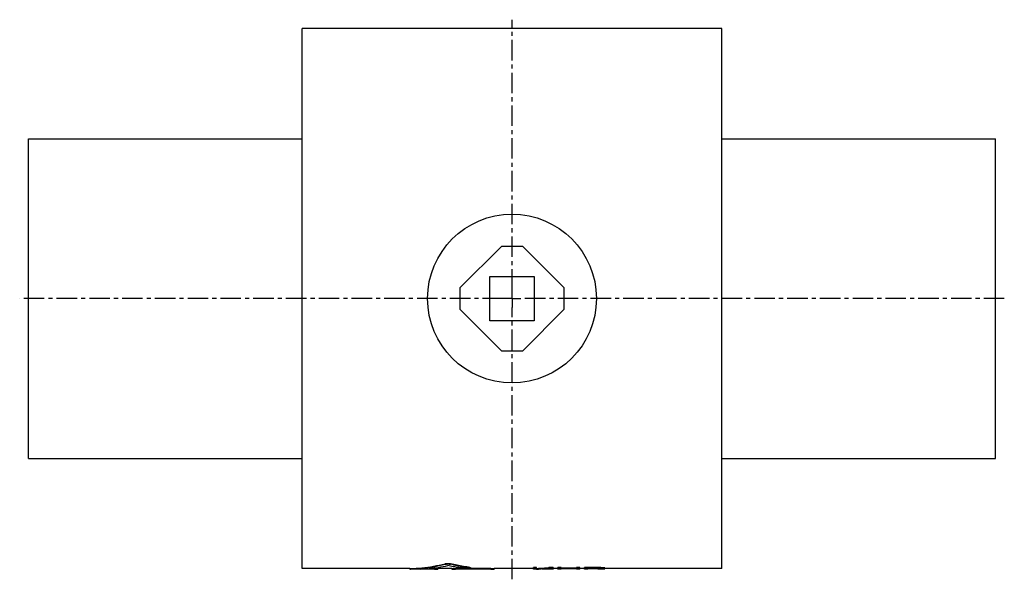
# Model space of a CAD drawing. Header units: millimetres. Extents: x 4 to 558, y 71 to 386.
import ezdxf

# ---------------------------------------------------------------- set-up
doc = ezdxf.new("R2010")
doc.units = ezdxf.units.MM
doc.header["$LTSCALE"] = 30.734
doc.linetypes.add('CENTER', pattern=[0.6, 0.375, -0.075, 0.075, -0.075])
doc.layers.get('0').update_dxf_attribs({"linetype": 'CONTINUOUS'})
doc.layers.add('DEFAULT_1', color=7, linetype='CENTER')

msp = doc.modelspace()

# ---------------------------------------------------------------- linework, layer by layer
at = {"color": 7, "linetype": 'CONTINUOUS'}
for p, q in [((162.65, 76.91), (162.65, 380.91)), ((398.65, 380.91), (162.65, 380.91)), ((398.65, 76.91), (398.65, 380.91)), ((8.65, 138.91), (8.65, 318.91)), ((8.65, 318.91), (162.65, 318.91)), ((398.65, 318.91), (552.65, 318.91)), ((552.65, 138.91), (552.65, 318.91)), ((274.65, 258.26), (251.29, 234.91)), ((286.65, 258.26), (274.65, 258.26)), ((310, 234.91), (286.65, 258.26)), ((268.15, 216.41), (268.15, 241.41)), ((268.15, 241.41), (293.15, 241.41)), ((293.15, 241.41), (293.15, 216.41)), ((251.29, 234.91), (251.29, 222.91)), ((310, 222.91), (310, 234.91)), ((251.29, 222.91), (274.65, 199.55)), ((286.65, 199.55), (310, 222.91)), ((293.15, 216.41), (268.15, 216.41)), ((274.65, 199.55), (286.65, 199.55)), ((8.65, 138.91), (162.65, 138.91)), ((398.65, 138.91), (552.65, 138.91)), ((242.95, 79.66), (242.95, 79.36)), ((246.12, 79.66), (246.12, 79.36)), ((256.99, 77.59), (256.99, 77.29)), ((223.08, 76.91), (162.65, 76.91)), ((223.08, 76.92), (223.08, 76.62)), ((223.47, 76.93), (223.47, 76.64)), ((237.91, 76.61), (224.1, 76.61)), ((236.95, 76.65), (229.02, 76.65)), ((236.95, 76.95), (233.87, 76.95)), ((236.95, 76.95), (236.95, 76.65)), ((238.93, 76.92), (238.93, 76.62)), ((246.85, 76.91), (238.93, 76.91)), ((246.85, 76.92), (246.85, 76.62)), ((269.6, 76.61), (247.88, 76.61)), ((268.65, 76.95), (248.83, 76.95)), ((248.83, 76.95), (248.83, 76.65)), ((268.65, 76.65), (248.83, 76.65)), ((257.38, 77.49), (257.38, 77.19)), ((268.65, 76.95), (268.65, 76.65)), ((270.63, 76.92), (270.63, 76.62)), ((292.65, 76.91), (270.63, 76.91)), ((294.52, 77.49), (292.65, 77.49)), ((292.65, 76.61), (292.65, 77.49)), ((294.52, 77.19), (292.65, 77.19)), ((294.52, 76.61), (292.65, 76.61)), ((294.52, 76.72), (294.52, 77.49)), ((294.52, 76.61), (294.52, 76.64)), ((302.81, 76.61), (300.29, 76.61)), ((303.9, 77.49), (301.4, 77.49)), ((301.4, 77.49), (301.4, 77.19)), ((303.9, 77.19), (301.4, 77.19)), ((306.4, 76.91), (302.79, 76.91)), ((303.9, 77.49), (303.9, 77.19)), ((303.9, 76.92), (303.9, 76.62)), ((308.27, 77.49), (306.4, 77.49)), ((306.4, 76.61), (306.4, 77.49)), ((308.27, 77.19), (306.4, 77.19)), ((308.27, 76.61), (306.4, 76.61)), ((308.27, 76.78), (308.27, 77.49)), ((317.02, 77.08), (308.27, 77.08)), ((317.02, 76.78), (308.27, 76.78)), ((317.02, 76.7), (308.27, 76.7)), ((308.27, 76.61), (308.27, 76.7)), ((318.9, 77.49), (317.02, 77.49)), ((317.02, 76.78), (317.02, 77.49)), ((318.9, 77.19), (317.02, 77.19)), ((317.02, 76.61), (317.02, 76.7)), ((318.9, 76.61), (317.02, 76.61)), ((318.9, 76.61), (318.9, 77.49)), ((321.4, 76.91), (318.9, 76.91)), ((328.9, 77.49), (321.4, 77.49)), ((321.4, 76.61), (321.4, 77.49)), ((328.9, 77.19), (321.4, 77.19)), ((323.27, 76.61), (321.4, 76.61)), ((329.21, 77.06), (323.27, 77.06)), ((323.27, 76.76), (323.27, 77.06)), ((329.21, 76.76), (323.27, 76.76)), ((328.9, 76.69), (323.27, 76.69)), ((323.27, 76.61), (323.27, 76.69)), ((328.9, 77.49), (328.9, 77.19)), ((329.21, 77.06), (329.21, 76.76)), ((330.15, 77.03), (330.15, 76.78)), ((330.46, 77.46), (330.46, 77.16)), ((330.77, 76.99), (330.77, 76.81)), ((331.08, 76.86), (331.08, 76.92)), ((331.71, 77.38), (331.71, 77.08)), ((332.65, 77.28), (332.65, 76.99)), ((332.96, 76.84), (332.96, 77.22)), ((398.65, 76.91), (332.96, 76.91))]:
    msp.add_line(p, q, dxfattribs=at)
msp.add_circle((280.65, 228.91), 47.5, dxfattribs=at)
for points, start_tangent, end_tangent in [([(223.47, 76.93), (229.97, 77.35), (236.47, 78.26), (242.95, 79.66)], (19.691603, 0.502788), (19.088705, 4.861415)), ([(223.47, 76.64), (229.97, 77.05), (236.47, 77.96), (242.95, 79.36)], (19.691243, 0.506325), (19.089699, 4.856418)), ([(229.02, 76.65), (234.19, 76.98), (239.37, 77.62), (244.54, 78.57)], (15.646975, 0.511793), (15.306696, 3.285544)), ([(242.95, 79.66), (243.19, 79.71), (243.49, 79.75), (243.81, 79.79), (244.17, 79.81), (244.53, 79.81), (244.9, 79.81), (245.25, 79.79), (245.58, 79.75), (245.87, 79.71), (246.12, 79.66)], (3.09416, 0.788005), (3.094692, -0.785917)), ([(242.95, 79.36), (243.19, 79.41), (243.49, 79.45), (243.81, 79.49), (244.17, 79.51), (244.53, 79.51), (244.9, 79.51), (245.25, 79.49), (245.58, 79.45), (245.87, 79.41), (246.12, 79.36)], (3.094319, 0.787194), (3.094849, -0.785108)), ([(253.82, 77.09), (250.72, 77.47), (247.62, 77.97), (244.54, 78.57)], (-9.3502, 0.98963), (-9.194204, 1.967792)), ([(256.99, 77.59), (253.35, 78.13), (249.73, 78.82), (246.12, 79.66)], (-10.981105, 1.390156), (-10.728203, 2.724495)), ([(256.99, 77.29), (253.35, 77.83), (249.73, 78.52), (246.12, 79.36)], (-10.980815, 1.389895), (-10.728593, 2.721652)), ([(256.99, 77.59), (257.18, 77.56), (257.31, 77.53), (257.37, 77.5), (257.38, 77.49)], (0.413734, -0.052377), (-0.011409, -0.438433)), ([(224.1, 76.61), (224.02, 76.61), (223.73, 76.61), (223.48, 76.61), (223.29, 76.61), (223.16, 76.61), (223.09, 76.61)], (-1.01125, -0.000035), (0.024119, 0.107311)), ([(223.09, 76.91), (223.15, 76.92), (223.28, 76.93), (223.47, 76.93)], (0.008976, 0.04047), (0.386077, 0.009858)), ([(223.09, 76.61), (223.15, 76.62), (223.28, 76.63), (223.47, 76.64)], (0.009219, 0.041017), (0.386076, 0.009927)), ([(236.95, 76.95), (237.31, 76.95), (237.66, 76.95), (237.99, 76.94), (238.28, 76.94), (238.53, 76.93), (238.72, 76.93), (238.85, 76.92), (238.92, 76.92)], (1.973838, 0), (-0.049933, -0.200358)), ([(236.95, 76.65), (237.31, 76.65), (237.66, 76.65), (237.99, 76.65), (238.28, 76.64), (238.53, 76.64), (238.72, 76.63), (238.85, 76.62), (238.92, 76.62)], (1.973862, 0), (-0.051198, -0.203054)), ([(238.92, 76.62), (238.85, 76.61), (238.72, 76.61), (238.53, 76.61), (238.28, 76.61), (237.99, 76.61), (237.91, 76.61)], (-0.026224, -0.104006), (-1.011809, -0.000115)), ([(246.86, 76.91), (246.93, 76.92), (247.06, 76.93), (247.25, 76.93), (247.5, 76.94), (247.79, 76.94), (248.12, 76.95), (248.47, 76.95), (248.83, 76.95)], (0.04485, 0.201482), (1.972985, 0)), ([(246.86, 76.61), (246.93, 76.62), (247.06, 76.63), (247.25, 76.64), (247.5, 76.64), (247.79, 76.65), (248.12, 76.65), (248.47, 76.65), (248.83, 76.65)], (0.04606, 0.2042), (1.972987, 0)), ([(247.87, 76.61), (247.79, 76.61), (247.5, 76.61), (247.26, 76.61), (247.06, 76.61), (246.93, 76.61), (246.86, 76.61)], (-1.012706, -0.000029), (0.023624, 0.104732)), ([(257.38, 77.19), (257.37, 77.17), (257.3, 77.14), (257.17, 77.11), (256.98, 77.09), (256.73, 77.07), (256.44, 77.05), (256.11, 77.04), (255.76, 77.03), (255.39, 77.03), (255.03, 77.03), (254.68, 77.04), (254.35, 77.05), (254.06, 77.07), (253.82, 77.09)], (-0.098328, -3.772019), (-3.56801, 0.37764)), ([(256.99, 77.29), (257.18, 77.27), (257.31, 77.23), (257.37, 77.2), (257.38, 77.19)], (0.413733, -0.052368), (-0.011429, -0.43843)), ([(268.65, 76.95), (269.01, 76.95), (269.36, 76.95), (269.69, 76.94), (269.98, 76.94), (270.23, 76.93), (270.42, 76.93), (270.55, 76.92), (270.62, 76.92)], (1.973838, 0), (-0.049933, -0.200358)), ([(268.65, 76.65), (269.01, 76.65), (269.36, 76.65), (269.69, 76.65), (269.98, 76.64), (270.23, 76.64), (270.42, 76.63), (270.55, 76.62), (270.62, 76.62)], (1.973862, 0), (-0.051198, -0.203054)), ([(270.62, 76.62), (270.55, 76.61), (270.42, 76.61), (270.23, 76.61), (269.98, 76.61), (269.69, 76.61), (269.61, 76.61)], (-0.026224, -0.104006), (-1.011809, -0.000115)), ([(294.52, 77.02), (296.81, 77.14), (299.1, 77.29), (301.4, 77.49)], (6.885283, 0.286639), (6.861602, 0.638514)), ([(294.52, 76.72), (296.81, 76.84), (298.26, 76.93)], (3.742299, 0.156174), (3.73654, 0.260331)), ([(294.52, 76.64), (295.25, 76.66), (295.98, 76.69), (296.71, 76.71)], (2.187953, 0.04984), (2.186961, 0.082619)), ([(298.27, 76.64), (296.71, 76.71)], (-1.558218, 0.051136), (-1.556398, 0.090156)), ([(298.26, 76.93), (298.34, 76.94)], (0.07827, 0.005453), (0.078267, 0.005499)), ([(298.27, 76.78), (300.15, 76.89), (301.4, 76.98)], (3.126332, 0.159954), (3.121692, 0.233947)), ([(300.15, 76.67), (298.27, 76.78)], (-1.879898, 0.083233), (-1.876324, 0.141472)), ([(300.29, 76.61), (299.84, 76.61), (298.27, 76.64)], (-2.020654, -0.000003), (-2.019566, 0.06603)), ([(298.27, 76.64), (298.27, 76.64)], (-0.00756, 0.000247), (-0.00756, 0.000248)), ([(298.34, 76.94), (299.1, 76.99), (301.4, 77.19)], (3.059745, 0.214964), (3.054058, 0.284199)), ([(300.3, 76.66), (300.15, 76.67)], (-0.146517, 0.006131), (-0.146502, 0.006486)), ([(302.81, 76.61), (302.02, 76.61), (300.3, 76.66)], (-2.51447, -0.000004), (-2.512253, 0.105121)), ([(302.79, 76.91), (302.02, 76.91), (300.88, 76.94)], (-1.912931, -0.000003), (-1.911928, 0.06103)), ([(301.4, 76.98), (301.41, 76.98)], (0.017061, 0.001279), (0.01706, 0.001281)), ([(301.41, 76.98), (302.02, 77.02), (302.65, 77.07)], (1.233696, 0.092616), (1.232783, 0.104107)), ([(302.65, 77.07), (302.78, 77.09)], (0.132023, 0.011149), (0.132011, 0.011281)), ([(302.78, 77.09), (303.9, 77.19)], (1.118926, 0.095615), (1.118068, 0.105048)), ([(303.9, 76.62), (302.81, 76.61)], (-1.086331, -0.019741), (-1.086567, -0.000002)), ([(330.46, 77.46), (329.94, 77.47), (329.42, 77.48), (328.9, 77.49)], (-1.562503, 0.027148), (-1.562492, 0.027816)), ([(330.46, 77.16), (329.94, 77.17), (329.42, 77.18), (328.9, 77.19)], (-1.562503, 0.02715), (-1.562492, 0.027816)), ([(328.9, 76.69), (329.42, 76.69), (329.94, 76.7), (330.46, 76.7)], (1.5625, 0.010468), (1.562495, 0.011137)), ([(330.15, 77.03), (329.83, 77.04), (329.52, 77.05), (329.21, 77.06)], (-0.937509, 0.023818), (-0.937491, 0.024484)), ([(329.21, 76.76), (329.52, 76.77), (329.83, 76.77), (330.15, 76.78)], (0.937505, 0.014479), (0.937495, 0.015147)), ([(330.77, 76.99), (330.56, 77), (330.35, 77.02), (330.15, 77.03)], (-0.625098, 0.044977), (-0.624902, 0.047628)), ([(330.15, 76.78), (330.35, 76.79), (330.56, 76.8), (330.77, 76.81)], (0.625068, 0.030297), (0.624933, 0.032961)), ([(331.71, 77.38), (331.29, 77.4), (330.88, 77.43), (330.46, 77.46)], (-1.250188, 0.075447), (-1.249812, 0.081432)), ([(331.71, 77.08), (331.29, 77.11), (330.88, 77.13), (330.46, 77.16)], (-1.250187, 0.075463), (-1.249812, 0.081436)), ([(330.46, 76.7), (330.88, 76.71), (331.29, 76.72), (331.71, 76.74)], (1.250087, 0.033412), (1.249912, 0.039425)), ([(331.08, 76.92), (330.98, 76.94), (330.88, 76.96), (330.77, 76.99)], (-0.313084, 0.06157), (-0.311897, 0.067325)), ([(330.77, 76.81), (330.88, 76.83)], (0.10421, 0.016489), (0.104105, 0.01714)), ([(330.88, 76.83), (330.98, 76.84), (331.08, 76.86)], (0.20856, 0.034337), (0.208116, 0.03693)), ([(332.65, 77.28), (332.33, 77.31), (332.02, 77.35), (331.71, 77.38)], (-0.938027, 0.089948), (-0.936953, 0.100523)), ([(332.65, 76.99), (332.33, 77.02), (332.02, 77.05), (331.71, 77.08)], (-0.938026, 0.08999), (-0.936954, 0.100544)), ([(331.71, 76.74), (332.02, 76.75), (332.33, 76.77), (332.65, 76.79)], (0.937818, 0.052589), (0.937161, 0.063236)), ([(332.96, 77.22), (332.85, 77.24), (332.75, 77.26), (332.65, 77.28)], (-0.313085, 0.061527), (-0.311896, 0.067293)), ([(332.96, 76.92), (332.85, 76.94), (332.75, 76.96), (332.65, 76.99)], (-0.313084, 0.06157), (-0.311897, 0.067325)), ([(332.65, 76.79), (332.75, 76.81), (332.85, 76.83), (332.96, 76.84)], (0.312962, 0.047515), (0.312017, 0.053369))]:
    msp.add_spline(points, degree=3, dxfattribs=dict(at, start_tangent=start_tangent, end_tangent=end_tangent))
at = {"layer": 'DEFAULT_1', "color": 2, "linetype": 'CENTER'}
for p, q in [((280.65, 233.91), (280.65, 385.91)), ((280.65, 228.91), (280.65, 233.91)), ((275.65, 228.91), (3.65, 228.91)), ((280.65, 228.91), (275.65, 228.91)), ((280.65, 228.91), (280.65, 223.91)), ((280.65, 228.91), (285.65, 228.91)), ((557.65, 228.91), (285.65, 228.91)), ((280.65, 70.88), (280.65, 223.91))]:
    msp.add_line(p, q, dxfattribs=at)

doc.saveas('drawing.dxf')
